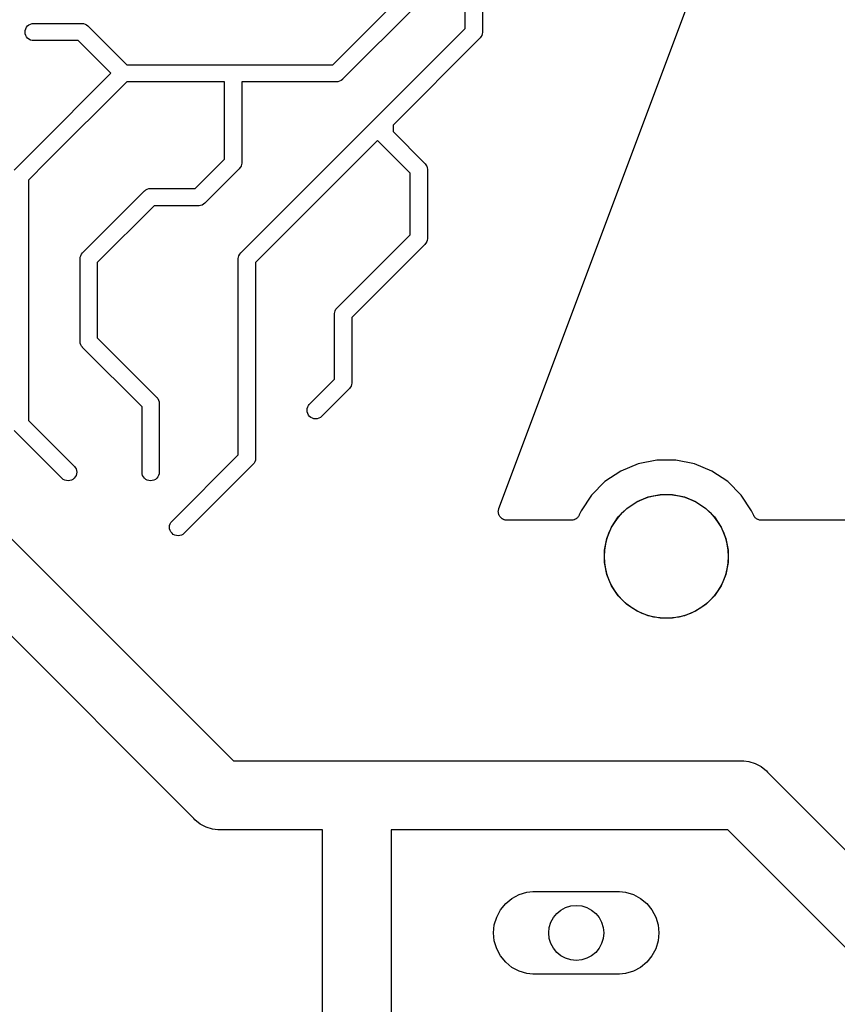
# Model space of a CAD drawing. Extents: x 5.02 to 6.67, y -5.6 to -2.91.
# Tile 3 of 9: x 5.38 to 5.85, y -4.96 to -4.4. Entities that reach past the tile are written whole.
import ezdxf

# ---------------------------------------------------------------- set-up
doc = ezdxf.new("R2010")
doc.units = 0
doc.header["$MEASUREMENT"] = 0
doc.layers.add('BLACK', color=7, linetype='CONTINUOUS')

msp = doc.modelspace()

# ---------------------------------------------------------------- linework, layer by layer
at = {"layer": 'BLACK', "linetype": 'CONTINUOUS'}
for p, q in [((5.63287, -4.40347), (5.63287, -4.14591)), ((5.64272, -4.14771), (5.64272, -4.40527)), ((5.65214, -4.67828), (5.76767, -4.37019)), ((5.55702, -4.42421), (5.59744, -4.38379)), ((5.60567, -4.38948), (5.56271, -4.43244)), ((5.38172, -4.40276), (5.38233, -4.40202)), ((5.38233, -4.40202), (5.38308, -4.4014)), ((5.38308, -4.4014), (5.38393, -4.40094)), ((5.38393, -4.40094), (5.38486, -4.40066)), ((5.38486, -4.40066), (5.38559, -4.40059)), ((5.38559, -4.40059), (5.41314, -4.40059)), ((5.41314, -4.40059), (5.41339, -4.40057)), ((5.41339, -4.40057), (5.41363, -4.40059)), ((5.41363, -4.40059), (5.41363, -4.40059)), ((5.41363, -4.40059), (5.41435, -4.40066)), ((5.41435, -4.40066), (5.41528, -4.40094)), ((5.41528, -4.40094), (5.41613, -4.4014)), ((5.41613, -4.4014), (5.41688, -4.40202)), ((5.41688, -4.40202), (5.41704, -4.4022)), ((5.41704, -4.4022), (5.43905, -4.42421)), ((5.38088, -4.40551), (5.38098, -4.40455)), ((5.38098, -4.40648), (5.38088, -4.40551)), ((5.38098, -4.40455), (5.38126, -4.40362)), ((5.38126, -4.4074), (5.38098, -4.40648)), ((5.38126, -4.40362), (5.38172, -4.40276)), ((5.38172, -4.40826), (5.38126, -4.4074)), ((5.58331, -4.45304), (5.63287, -4.40347)), ((5.64236, -4.4074), (5.64191, -4.40826)), ((5.64265, -4.40648), (5.64236, -4.4074)), ((5.64236, -4.4074), (5.64236, -4.4074)), ((5.64272, -4.40575), (5.64265, -4.40648)), ((5.64272, -4.40527), (5.64274, -4.40551)), ((5.64274, -4.40551), (5.64272, -4.40575)), ((5.64272, -4.40575), (5.64272, -4.40575)), ((5.38233, -4.40901), (5.38172, -4.40826)), ((5.38308, -4.40962), (5.38233, -4.40901)), ((5.38393, -4.41008), (5.38308, -4.40962)), ((5.38486, -4.41036), (5.38393, -4.41008)), ((5.38559, -4.41043), (5.38486, -4.41036)), ((5.41135, -4.41043), (5.38559, -4.41043)), ((5.43005, -4.42913), (5.41135, -4.41043)), ((5.6411, -4.40916), (5.59154, -4.45873)), ((5.64129, -4.40901), (5.6411, -4.40916)), ((5.64145, -4.40882), (5.64129, -4.40901)), ((5.64191, -4.40826), (5.64145, -4.40882)), ((5.64145, -4.40882), (5.64145, -4.40882)), ((5.43905, -4.42421), (5.49976, -4.42421)), ((5.49976, -4.42421), (5.5, -4.42419)), ((5.5, -4.42419), (5.50024, -4.42421)), ((5.50024, -4.42421), (5.55702, -4.42421)), ((5.38646, -4.47273), (5.43005, -4.42913)), ((5.43905, -4.43406), (5.39341, -4.47969)), ((5.49508, -4.43406), (5.43905, -4.43406)), ((5.49508, -4.47828), (5.49508, -4.43406)), ((5.55881, -4.43406), (5.50492, -4.43406)), ((5.50492, -4.43406), (5.50492, -4.48007)), ((5.55906, -4.43408), (5.55881, -4.43406)), ((5.5593, -4.43406), (5.55906, -4.43408)), ((5.56002, -4.43398), (5.5593, -4.43406)), ((5.5593, -4.43406), (5.5593, -4.43406)), ((5.56095, -4.4337), (5.56002, -4.43398)), ((5.5618, -4.43325), (5.56095, -4.4337)), ((5.56255, -4.43263), (5.5618, -4.43325)), ((5.56271, -4.43244), (5.56255, -4.43263)), ((5.58296, -4.45338), (5.58312, -4.4532)), ((5.58312, -4.4532), (5.5833, -4.45304)), ((5.5833, -4.45304), (5.58331, -4.45304)), ((5.58331, -4.45304), (5.58331, -4.45304)), ((5.50457, -4.53178), (5.58296, -4.45338)), ((5.59154, -4.45873), (5.59154, -4.46253)), ((5.59154, -4.46253), (5.60961, -4.4806)), ((5.58271, -4.46756), (5.5128, -4.53747)), ((5.58312, -4.46806), (5.58271, -4.46756)), ((5.58331, -4.46822), (5.58312, -4.46806)), ((5.60138, -4.48629), (5.58331, -4.46822)), ((5.37464, -4.48454), (5.38645, -4.47273)), ((5.38645, -4.47273), (5.38646, -4.47273)), ((5.39341, -4.47969), (5.38287, -4.49023)), ((5.39341, -4.47969), (5.39341, -4.47969)), ((5.47828, -4.49508), (5.49508, -4.47828)), ((5.50485, -4.48128), (5.50462, -4.48204)), ((5.50492, -4.48056), (5.50485, -4.48128)), ((5.50492, -4.48007), (5.50495, -4.48031)), ((5.50495, -4.48031), (5.50492, -4.48056)), ((5.50492, -4.48056), (5.50492, -4.48056)), ((5.60961, -4.4806), (5.6098, -4.48076)), ((5.6098, -4.48076), (5.60995, -4.48094)), ((5.60995, -4.48094), (5.60995, -4.48094)), ((5.60995, -4.48094), (5.61041, -4.4815)), ((5.50331, -4.48397), (5.48397, -4.50331)), ((5.5035, -4.48381), (5.50331, -4.48397)), ((5.50393, -4.48329), (5.5035, -4.48381)), ((5.50411, -4.48306), (5.50393, -4.48329)), ((5.50457, -4.48221), (5.50411, -4.48306)), ((5.50462, -4.48204), (5.50457, -4.48221)), ((5.60138, -4.52158), (5.60138, -4.48629)), ((5.61041, -4.4815), (5.6107, -4.48204)), ((5.6107, -4.48204), (5.61087, -4.48236)), ((5.61087, -4.48236), (5.61115, -4.48329)), ((5.61115, -4.48329), (5.61122, -4.48401)), ((5.61122, -4.48401), (5.61122, -4.48401)), ((5.61122, -4.48401), (5.61124, -4.48425)), ((5.61124, -4.48425), (5.61122, -4.48449)), ((5.61122, -4.48449), (5.61122, -4.52338)), ((5.38287, -4.49023), (5.38287, -4.62788)), ((5.41401, -4.53178), (5.44911, -4.49669)), ((5.44911, -4.49669), (5.44926, -4.4965)), ((5.44926, -4.4965), (5.44945, -4.49635)), ((5.44945, -4.49635), (5.45001, -4.49589)), ((5.44945, -4.49635), (5.44945, -4.49635)), ((5.45001, -4.49589), (5.45086, -4.49543)), ((5.45001, -4.49589), (5.45001, -4.49589)), ((5.45001, -4.49589), (5.45001, -4.49589)), ((5.45086, -4.49543), (5.45179, -4.49515)), ((5.45179, -4.49515), (5.45251, -4.49508)), ((5.45251, -4.49508), (5.45276, -4.49505)), ((5.45251, -4.49508), (5.45251, -4.49508)), ((5.45276, -4.49505), (5.453, -4.49508)), ((5.453, -4.49508), (5.47828, -4.49508)), ((5.48381, -4.5035), (5.48306, -4.50411)), ((5.48397, -4.50331), (5.48381, -4.5035)), ((5.45479, -4.50492), (5.42224, -4.53747)), ((5.48007, -4.50492), (5.45479, -4.50492)), ((5.48031, -4.50495), (5.48007, -4.50492)), ((5.48056, -4.50492), (5.48031, -4.50495)), ((5.48128, -4.50485), (5.48056, -4.50492)), ((5.48056, -4.50492), (5.48056, -4.50492)), ((5.48221, -4.50457), (5.48128, -4.50485)), ((5.48306, -4.50411), (5.48221, -4.50457)), ((5.55968, -4.56328), (5.60138, -4.52158)), ((5.61041, -4.52637), (5.61023, -4.52659)), ((5.61087, -4.52551), (5.61041, -4.52637)), ((5.61108, -4.52481), (5.61087, -4.52551)), ((5.61115, -4.52459), (5.61108, -4.52481)), ((5.61122, -4.52386), (5.61115, -4.52459)), ((5.61122, -4.52338), (5.61124, -4.52362)), ((5.61124, -4.52362), (5.61122, -4.52386)), ((5.61122, -4.52386), (5.61122, -4.52386)), ((5.41321, -4.53269), (5.41383, -4.53194)), ((5.41383, -4.53194), (5.41401, -4.53178)), ((5.50376, -4.53269), (5.50438, -4.53194)), ((5.50438, -4.53194), (5.50457, -4.53178)), ((5.60961, -4.52727), (5.56791, -4.56897)), ((5.6098, -4.52712), (5.60961, -4.52727)), ((5.61023, -4.52659), (5.6098, -4.52712)), ((5.41238, -4.53543), (5.4124, -4.53519)), ((5.4124, -4.53567), (5.41238, -4.53543)), ((5.4124, -4.53519), (5.41247, -4.53447)), ((5.4124, -4.53519), (5.4124, -4.53519)), ((5.4124, -4.58244), (5.4124, -4.53567)), ((5.41247, -4.53447), (5.41275, -4.53354)), ((5.41275, -4.53354), (5.41321, -4.53269)), ((5.42224, -4.53747), (5.42224, -4.58064)), ((5.50293, -4.53543), (5.50295, -4.53519)), ((5.50295, -4.53567), (5.50293, -4.53543)), ((5.50295, -4.53519), (5.50302, -4.53447)), ((5.50295, -4.53519), (5.50295, -4.53519)), ((5.50295, -4.64757), (5.50295, -4.53567)), ((5.50302, -4.53447), (5.50331, -4.53354)), ((5.50331, -4.53354), (5.50376, -4.53269)), ((5.5128, -4.53747), (5.5128, -4.64937)), ((5.55807, -4.56669), (5.55814, -4.56596)), ((5.55814, -4.56596), (5.55842, -4.56504)), ((5.55842, -4.56504), (5.55888, -4.56418)), ((5.55888, -4.56418), (5.5595, -4.56343)), ((5.5595, -4.56343), (5.55968, -4.56328)), ((5.55805, -4.56693), (5.55807, -4.56669)), ((5.55807, -4.56717), (5.55805, -4.56693)), ((5.55807, -4.56669), (5.55807, -4.56669)), ((5.55807, -4.60426), (5.55807, -4.56717)), ((5.56791, -4.56897), (5.56791, -4.60606)), ((5.41238, -4.58268), (5.4124, -4.58244)), ((5.41247, -4.58364), (5.41238, -4.58268)), ((5.42224, -4.58064), (5.45607, -4.61446)), ((5.41275, -4.58457), (5.41247, -4.58364)), ((5.41321, -4.58542), (5.41275, -4.58457)), ((5.41367, -4.58599), (5.41321, -4.58542)), ((5.41383, -4.58617), (5.41367, -4.58599)), ((5.41401, -4.58633), (5.41383, -4.58617)), ((5.44783, -4.62015), (5.41401, -4.58633)), ((5.54359, -4.61874), (5.55807, -4.60426)), ((5.5663, -4.60995), (5.55055, -4.6257)), ((5.56649, -4.6098), (5.5663, -4.60995)), ((5.56664, -4.60961), (5.56649, -4.6098)), ((5.5671, -4.60905), (5.56664, -4.60961)), ((5.56664, -4.60961), (5.56664, -4.60961)), ((5.56756, -4.60819), (5.5671, -4.60905)), ((5.5671, -4.60905), (5.5671, -4.60905)), ((5.56784, -4.60726), (5.56756, -4.60819)), ((5.56791, -4.60654), (5.56784, -4.60726)), ((5.56791, -4.60606), (5.56794, -4.6063)), ((5.56794, -4.6063), (5.56791, -4.60654)), ((5.56791, -4.60654), (5.56791, -4.60654)), ((5.45607, -4.61446), (5.45625, -4.61461)), ((5.45625, -4.61461), (5.45641, -4.6148)), ((5.45641, -4.6148), (5.45641, -4.6148)), ((5.45641, -4.6148), (5.45672, -4.61518)), ((5.45672, -4.61518), (5.45687, -4.61536)), ((5.45687, -4.61536), (5.45732, -4.61622)), ((5.45732, -4.61622), (5.45761, -4.61715)), ((5.44783, -4.65772), (5.44783, -4.62015)), ((5.45761, -4.61715), (5.45768, -4.61787)), ((5.45768, -4.61787), (5.45768, -4.61787)), ((5.45768, -4.61787), (5.4577, -4.61811)), ((5.4577, -4.61811), (5.45768, -4.61835)), ((5.45768, -4.61835), (5.45768, -4.65772)), ((5.5423, -4.62205), (5.54239, -4.62108)), ((5.54239, -4.62301), (5.5423, -4.62205)), ((5.54239, -4.62108), (5.54268, -4.62015)), ((5.54268, -4.62015), (5.54313, -4.6193)), ((5.54313, -4.6193), (5.54359, -4.61874)), ((5.38287, -4.62788), (5.40916, -4.65417)), ((5.54268, -4.62394), (5.54239, -4.62301)), ((5.54313, -4.62479), (5.54268, -4.62394)), ((5.54375, -4.62554), (5.54313, -4.62479)), ((5.5445, -4.62616), (5.54375, -4.62554)), ((5.54535, -4.62662), (5.5445, -4.62616)), ((5.54628, -4.6269), (5.54535, -4.62662)), ((5.54724, -4.62699), (5.54628, -4.6269)), ((5.54821, -4.6269), (5.54724, -4.62699)), ((5.54914, -4.62662), (5.54821, -4.6269)), ((5.54999, -4.62616), (5.54914, -4.62662)), ((5.55055, -4.6257), (5.54999, -4.62616)), ((5.4022, -4.66113), (5.37464, -4.63357)), ((5.46485, -4.68567), (5.50295, -4.64757)), ((5.5128, -4.64985), (5.51272, -4.65057)), ((5.5128, -4.64937), (5.51282, -4.64961)), ((5.51282, -4.64961), (5.5128, -4.64985)), ((5.5128, -4.64985), (5.5128, -4.64985)), ((5.40916, -4.65417), (5.40962, -4.65473)), ((5.40962, -4.65473), (5.41008, -4.65559)), ((5.41008, -4.65559), (5.41036, -4.65652)), ((5.51118, -4.65326), (5.47181, -4.69263)), ((5.51137, -4.6531), (5.51118, -4.65326)), ((5.51152, -4.65292), (5.51137, -4.6531)), ((5.51199, -4.65235), (5.51152, -4.65292)), ((5.51152, -4.65292), (5.51152, -4.65292)), ((5.51216, -4.65203), (5.51199, -4.65235)), ((5.51244, -4.6515), (5.51216, -4.65203)), ((5.51272, -4.65057), (5.51244, -4.6515)), ((5.73195, -4.65271), (5.72192, -4.65686)), ((5.7426, -4.65059), (5.73195, -4.65271)), ((5.75346, -4.65059), (5.7426, -4.65059)), ((5.76411, -4.65271), (5.75346, -4.65059)), ((5.77414, -4.65686), (5.76411, -4.65271)), ((5.40276, -4.66159), (5.4022, -4.66113)), ((5.40362, -4.66205), (5.40276, -4.66159)), ((5.40826, -4.66159), (5.4074, -4.66205)), ((5.40901, -4.66098), (5.40826, -4.66159)), ((5.40962, -4.66023), (5.40901, -4.66098)), ((5.41008, -4.65937), (5.40962, -4.66023)), ((5.41036, -4.65844), (5.41008, -4.65937)), ((5.41036, -4.65652), (5.41046, -4.65748)), ((5.41046, -4.65748), (5.41036, -4.65844)), ((5.44791, -4.65845), (5.44783, -4.65772)), ((5.44819, -4.65937), (5.44791, -4.65845)), ((5.44864, -4.66023), (5.44819, -4.65937)), ((5.44926, -4.66098), (5.44864, -4.66023)), ((5.45001, -4.66159), (5.44926, -4.66098)), ((5.45086, -4.66205), (5.45001, -4.66159)), ((5.4555, -4.66159), (5.45465, -4.66205)), ((5.45625, -4.66098), (5.4555, -4.66159)), ((5.45687, -4.66023), (5.45625, -4.66098)), ((5.45732, -4.65937), (5.45687, -4.66023)), ((5.45761, -4.65845), (5.45732, -4.65937)), ((5.45768, -4.65772), (5.45761, -4.65845)), ((5.72192, -4.65686), (5.7129, -4.6629)), ((5.78317, -4.6629), (5.77414, -4.65686)), ((5.40455, -4.66233), (5.40362, -4.66205)), ((5.40551, -4.66243), (5.40455, -4.66233)), ((5.40648, -4.66233), (5.40551, -4.66243)), ((5.4074, -4.66205), (5.40648, -4.66233)), ((5.45179, -4.66233), (5.45086, -4.66205)), ((5.45276, -4.66243), (5.45179, -4.66233)), ((5.45372, -4.66233), (5.45276, -4.66243)), ((5.45465, -4.66205), (5.45372, -4.66233)), ((5.7129, -4.6629), (5.70522, -4.67057)), ((5.79084, -4.67057), (5.78317, -4.6629)), ((5.70522, -4.67057), (5.69919, -4.6796)), ((5.73125, -4.67431), (5.7377, -4.67164)), ((5.7377, -4.67164), (5.74454, -4.67028)), ((5.74454, -4.67028), (5.75152, -4.67028)), ((5.75152, -4.67028), (5.75837, -4.67164)), ((5.75837, -4.67164), (5.76482, -4.67431)), ((5.79688, -4.6796), (5.79084, -4.67057)), ((5.35433, -4.67689), (5.50028, -4.82283)), ((5.65192, -4.67903), (5.65204, -4.67866)), ((5.65204, -4.67866), (5.65214, -4.67828)), ((5.72051, -4.68312), (5.72544, -4.67819)), ((5.72544, -4.67819), (5.73125, -4.67431)), ((5.76482, -4.67431), (5.77062, -4.67819)), ((5.77062, -4.67819), (5.77555, -4.68312)), ((5.65182, -4.68), (5.65186, -4.67962)), ((5.65183, -4.6801), (5.65182, -4.68)), ((5.65182, -4.6802), (5.65183, -4.6801)), ((5.65187, -4.68059), (5.65182, -4.6802)), ((5.65186, -4.67962), (5.65189, -4.67923)), ((5.65191, -4.68098), (5.65187, -4.68059)), ((5.65189, -4.67923), (5.65191, -4.67913)), ((5.65191, -4.67913), (5.65192, -4.67903)), ((5.65194, -4.68107), (5.65191, -4.68098)), ((5.65195, -4.68117), (5.65194, -4.68107)), ((5.65208, -4.68154), (5.65195, -4.68117)), ((5.65219, -4.68191), (5.65208, -4.68154)), ((5.65223, -4.682), (5.65219, -4.68191)), ((5.65226, -4.68209), (5.65223, -4.682)), ((5.65246, -4.68243), (5.65226, -4.68209)), ((5.65264, -4.68278), (5.65246, -4.68243)), ((5.6527, -4.68285), (5.65264, -4.68278)), ((5.65275, -4.68294), (5.6527, -4.68285)), ((5.653, -4.68323), (5.65275, -4.68294)), ((5.65325, -4.68354), (5.653, -4.68323)), ((5.65332, -4.6836), (5.65325, -4.68354)), ((5.65339, -4.68367), (5.65332, -4.6836)), ((5.6537, -4.68391), (5.65339, -4.68367)), ((5.654, -4.68416), (5.6537, -4.68391)), ((5.65408, -4.68421), (5.654, -4.68416)), ((5.65416, -4.68427), (5.65408, -4.68421)), ((5.65451, -4.68445), (5.65416, -4.68427)), ((5.69632, -4.68423), (5.69591, -4.68444)), ((5.69634, -4.68421), (5.69632, -4.68423)), ((5.69636, -4.6842), (5.69634, -4.68421)), ((5.69672, -4.68391), (5.69636, -4.6842)), ((5.69708, -4.68362), (5.69672, -4.68391)), ((5.6971, -4.6836), (5.69708, -4.68362)), ((5.69712, -4.68359), (5.6971, -4.6836)), ((5.69741, -4.68323), (5.69712, -4.68359)), ((5.69771, -4.68287), (5.69741, -4.68323)), ((5.69772, -4.68285), (5.69771, -4.68287)), ((5.69774, -4.68284), (5.69772, -4.68285)), ((5.69796, -4.68243), (5.69774, -4.68284)), ((5.69818, -4.68202), (5.69796, -4.68243)), ((5.6982, -4.68198), (5.69818, -4.68202)), ((5.69821, -4.68195), (5.6982, -4.68198)), ((5.6982, -4.68198), (5.6982, -4.68198)), ((5.6982, -4.68198), (5.6982, -4.68198)), ((5.69919, -4.6796), (5.69821, -4.68195)), ((5.71663, -4.68892), (5.72051, -4.68312)), ((5.77555, -4.68312), (5.77943, -4.68892)), ((5.79785, -4.68195), (5.79688, -4.6796)), ((5.79807, -4.68236), (5.79785, -4.68195)), ((5.79829, -4.68278), (5.79807, -4.68236)), ((5.7983, -4.68279), (5.79829, -4.68278)), ((5.79831, -4.68281), (5.7983, -4.68279)), ((5.79861, -4.68317), (5.79831, -4.68281)), ((5.7989, -4.68354), (5.79861, -4.68317)), ((5.79891, -4.68355), (5.7989, -4.68354)), ((5.79893, -4.68357), (5.79891, -4.68355)), ((5.79929, -4.68387), (5.79893, -4.68357)), ((5.79965, -4.68416), (5.79929, -4.68387)), ((5.79966, -4.68418), (5.79965, -4.68416)), ((5.79968, -4.68419), (5.79966, -4.68418)), ((5.80009, -4.68441), (5.79968, -4.68419)), ((5.46356, -4.68898), (5.46365, -4.68801)), ((5.46365, -4.68994), (5.46356, -4.68898)), ((5.46365, -4.68801), (5.46394, -4.68708)), ((5.46394, -4.69087), (5.46365, -4.68994)), ((5.46394, -4.68708), (5.46439, -4.68623)), ((5.46439, -4.68623), (5.46485, -4.68567)), ((5.65485, -4.68464), (5.65451, -4.68445)), ((5.65495, -4.68466), (5.65485, -4.68464)), ((5.65503, -4.68471), (5.65495, -4.68466)), ((5.65541, -4.68481), (5.65503, -4.68471)), ((5.65578, -4.68493), (5.65541, -4.68481)), ((5.65588, -4.68494), (5.65578, -4.68493)), ((5.65597, -4.68497), (5.65588, -4.68494)), ((5.65636, -4.685), (5.65597, -4.68497)), ((5.65675, -4.68504), (5.65636, -4.685)), ((5.65682, -4.68504), (5.65675, -4.68504)), ((5.69359, -4.68504), (5.65682, -4.68504)), ((5.69406, -4.68499), (5.69359, -4.68504)), ((5.69452, -4.68495), (5.69406, -4.68499)), ((5.69454, -4.68495), (5.69452, -4.68495)), ((5.69456, -4.68494), (5.69454, -4.68495)), ((5.69501, -4.68481), (5.69456, -4.68494)), ((5.69546, -4.68468), (5.69501, -4.68481)), ((5.69548, -4.68467), (5.69546, -4.68468)), ((5.6955, -4.68466), (5.69548, -4.68467)), ((5.69591, -4.68444), (5.6955, -4.68466)), ((5.71396, -4.69537), (5.71663, -4.68892)), ((5.77943, -4.68892), (5.7821, -4.69537)), ((5.8005, -4.68464), (5.80009, -4.68441)), ((5.80052, -4.68464), (5.8005, -4.68464)), ((5.80054, -4.68465), (5.80052, -4.68464)), ((5.80099, -4.68479), (5.80054, -4.68465)), ((5.80143, -4.68493), (5.80099, -4.68479)), ((5.80145, -4.68493), (5.80143, -4.68493)), ((5.80147, -4.68494), (5.80145, -4.68493)), ((5.80193, -4.68499), (5.80147, -4.68494)), ((5.8024, -4.68504), (5.80193, -4.68499)), ((5.80244, -4.68504), (5.8024, -4.68504)), ((5.80245, -4.68504), (5.80244, -4.68504)), ((5.80244, -4.68504), (5.80244, -4.68504)), ((5.80247, -4.68504), (5.80245, -4.68504)), ((6.03609, -4.68504), (5.80247, -4.68504)), ((5.46439, -4.69172), (5.46394, -4.69087)), ((5.46501, -4.69247), (5.46439, -4.69172)), ((5.46576, -4.69309), (5.46501, -4.69247)), ((5.46661, -4.69355), (5.46576, -4.69309)), ((5.46754, -4.69383), (5.46661, -4.69355)), ((5.4685, -4.69392), (5.46754, -4.69383)), ((5.46947, -4.69383), (5.4685, -4.69392)), ((5.4704, -4.69355), (5.46947, -4.69383)), ((5.47125, -4.69309), (5.4704, -4.69355)), ((5.47181, -4.69263), (5.47125, -4.69309)), ((5.7126, -4.70222), (5.71396, -4.69537)), ((5.7821, -4.69537), (5.78346, -4.70222)), ((5.47752, -4.85576), (5.32141, -4.69964)), ((5.7126, -4.7092), (5.7126, -4.70222)), ((5.78346, -4.70222), (5.78346, -4.7092)), ((5.71396, -4.71604), (5.7126, -4.7092)), ((5.78346, -4.7092), (5.7821, -4.71604)), ((5.71663, -4.72249), (5.71396, -4.71604)), ((5.7821, -4.71604), (5.77943, -4.72249)), ((5.72051, -4.7283), (5.71663, -4.72249)), ((5.77943, -4.72249), (5.77555, -4.7283)), ((5.72544, -4.73323), (5.72051, -4.7283)), ((5.77555, -4.7283), (5.77062, -4.73323)), ((5.73125, -4.73711), (5.72544, -4.73323)), ((5.77062, -4.73323), (5.76482, -4.73711)), ((5.7377, -4.73978), (5.73125, -4.73711)), ((5.74454, -4.74114), (5.7377, -4.73978)), ((5.75837, -4.73978), (5.75152, -4.74114)), ((5.76482, -4.73711), (5.75837, -4.73978)), ((5.75152, -4.74114), (5.74454, -4.74114)), ((5.50028, -4.82283), (5.5699, -4.82283)), ((5.5699, -4.82283), (5.57087, -4.82274)), ((5.57087, -4.82274), (5.57183, -4.82283)), ((5.57183, -4.82283), (5.79037, -4.82283)), ((5.79037, -4.82283), (5.79134, -4.82274)), ((5.79134, -4.82274), (5.79231, -4.82283)), ((5.79231, -4.82283), (5.7952, -4.82312)), ((5.7952, -4.82312), (5.79891, -4.82425)), ((5.79891, -4.82425), (5.80233, -4.82607)), ((5.80233, -4.82607), (5.80533, -4.82853)), ((5.80533, -4.82853), (5.80594, -4.82928)), ((5.80594, -4.82928), (5.87823, -4.90157)), ((5.47814, -4.85651), (5.47752, -4.85576)), ((5.48114, -4.85897), (5.47814, -4.85651)), ((5.48456, -4.86079), (5.48114, -4.85897)), ((5.48827, -4.86192), (5.48456, -4.86079)), ((5.49116, -4.8622), (5.48827, -4.86192)), ((5.49213, -4.8623), (5.49116, -4.8622)), ((5.49116, -4.8622), (5.49116, -4.8622)), ((5.49309, -4.8622), (5.49213, -4.8623)), ((5.55118, -4.8622), (5.49309, -4.8622)), ((5.55118, -5.09921), (5.55118, -4.8622)), ((5.78318, -4.8622), (5.59055, -4.8622)), ((5.59055, -4.8622), (5.59055, -5.09921)), ((5.85548, -4.9345), (5.78318, -4.8622)), ((5.66375, -4.89933), (5.6682, -4.89798)), ((5.6682, -4.89798), (5.67167, -4.89764)), ((5.67167, -4.89764), (5.72124, -4.89764)), ((5.72124, -4.89764), (5.72471, -4.89798)), ((5.72471, -4.89798), (5.72916, -4.89933)), ((5.65605, -4.90448), (5.65965, -4.90152)), ((5.65965, -4.90152), (5.66375, -4.89933)), ((5.72916, -4.89933), (5.73327, -4.90152)), ((5.73327, -4.90152), (5.73686, -4.90448)), ((5.65091, -4.91218), (5.6531, -4.90807)), ((5.6531, -4.90807), (5.65605, -4.90448)), ((5.73686, -4.90448), (5.73981, -4.90807)), ((5.73981, -4.90807), (5.74201, -4.91218)), ((5.64955, -4.91663), (5.65091, -4.91218)), ((5.74201, -4.91218), (5.74336, -4.91663)), ((5.6491, -4.92126), (5.64955, -4.91663)), ((5.74336, -4.91663), (5.74382, -4.92126)), ((5.64955, -4.92589), (5.6491, -4.92126)), ((5.65091, -4.93034), (5.64955, -4.92589)), ((5.74336, -4.92589), (5.74201, -4.93034)), ((5.74382, -4.92126), (5.74336, -4.92589)), ((5.6531, -4.93445), (5.65091, -4.93034)), ((5.74201, -4.93034), (5.73981, -4.93445)), ((5.65605, -4.93804), (5.6531, -4.93445)), ((5.65965, -4.941), (5.65605, -4.93804)), ((5.73686, -4.93804), (5.73327, -4.941)), ((5.73981, -4.93445), (5.73686, -4.93804)), ((5.66375, -4.94319), (5.65965, -4.941)), ((5.6682, -4.94454), (5.66375, -4.94319)), ((5.72916, -4.94319), (5.72471, -4.94454)), ((5.73327, -4.941), (5.72916, -4.94319)), ((5.67167, -4.94488), (5.6682, -4.94454)), ((5.72124, -4.94488), (5.67167, -4.94488)), ((5.72471, -4.94454), (5.72124, -4.94488))]:
    msp.add_line(p, q, dxfattribs=at)
at = {"layer": 'BLACK'}
for centre, radius in [((5.74803, -4.70571), 0.03543), ((5.69646, -4.92126), 0.01575)]:
    msp.add_circle(centre, radius, dxfattribs=at)

doc.saveas('drawing.dxf')
